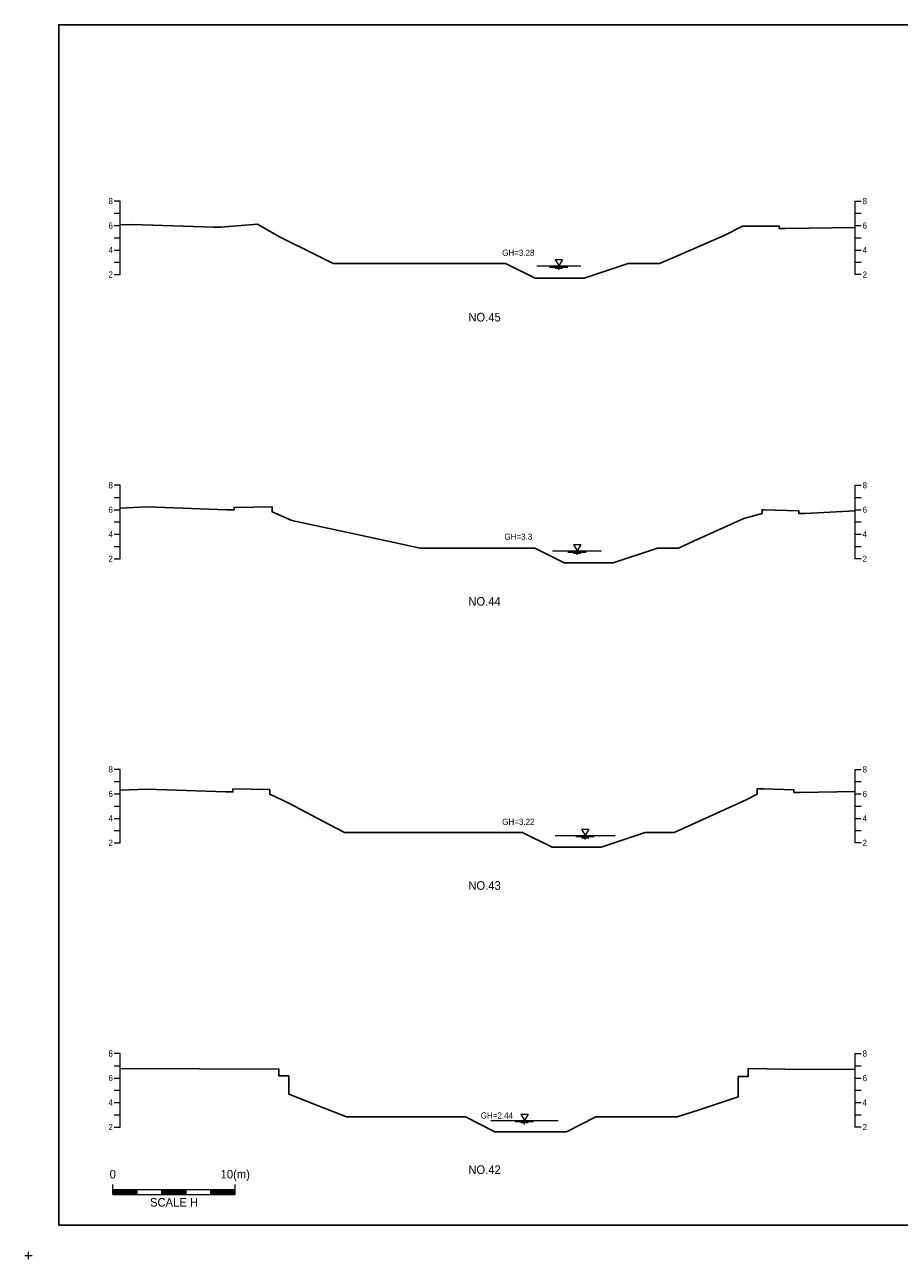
# Model space of a CAD drawing. Header units: metres. Extents: x 14522 to 15395, y -153 to 498.
# Tile 11 of 38: x 14667 to 14739, y 188 to 289. Entities that reach past the tile are written whole.
import ezdxf
from ezdxf.enums import TextEntityAlignment as Align

# ---------------------------------------------------------------- set-up
doc = ezdxf.new("R2010")
doc.units = ezdxf.units.M
for name, color, linetype in [('BOX', 5, 'CONTINUOUS'), ('DT2', 7, 'CONTINUOUS'), ('기본계획용', 33, 'CONTINUOUS')]:
    doc.layers.add(name, color=color, linetype=linetype)
for name, color, linetype, lineweight in [('DT1', 3, 'CONTINUOUS', 0), ('LT1', 4, 'CONTINUOUS', 0), ('ST1', 7, 'CONTINUOUS', 0)]:
    doc.layers.add(name, color=color, linetype=linetype, lineweight=lineweight)
doc.styles.get("Standard").update_dxf_attribs({"font": 'Gulim.ttf'})

# ---------------------------------------------------------------- blocks, each defined once
blk = doc.blocks.new('SWL')
at = {"layer": 'LT1'}
for p, q in [((-15, 0), (15, 0)), ((-3, 5.2), (3, 5.2)), ((-3, 5.2), (0, 0)), ((3, 5.2), (0, 0)), ((-7.5, -0.9), (7.5, -0.9)), ((-3, -1.8), (3, -1.8)), ((-0.4, -2.7), (0.4, -2.7))]:
    blk.add_line(p, q, dxfattribs=at)

msp = doc.modelspace()

# ---------------------------------------------------------------- linework, layer by layer
at = {"layer": 'BOX'}
msp.add_lwpolyline([(14670, 191), (14810, 191), (14810, 289), (14670, 289)], close=True, dxfattribs=at)
at = {"layer": 'DT1'}
for p, q in [((14709, 269.3), (14712.6, 269.3)), ((14710.3, 246.03), (14714.3, 246.03)), ((14710.5, 222.8), (14715.4, 222.8)), ((14705.25, 199.54), (14710.75, 199.54))]:
    msp.add_line(p, q, dxfattribs=at)
at = {"layer": 'LT1'}
for p, q in [((14667.2, 188.5), (14667.8, 188.5)), ((14667.2, 188.5), (14667.8, 188.5)), ((14667.2, 188.5), (14667.8, 188.5)), ((14667.2, 188.5), (14667.8, 188.5)), ((14667.5, 188.2), (14667.5, 188.8)), ((14667.5, 188.2), (14667.5, 188.8)), ((14667.5, 188.2), (14667.5, 188.8)), ((14667.5, 188.2), (14667.5, 188.8))]:
    msp.add_line(p, q, dxfattribs=at)
at = {"layer": 'ST1'}
for p, q in [((14675, 274.6), (14674.5, 274.6)), ((14675, 268.6), (14675, 274.6)), ((14735, 268.6), (14735, 274.6)), ((14735, 274.6), (14735.5, 274.6)), ((14674.5, 273.6), (14675, 273.6)), ((14735, 273.6), (14735.5, 273.6)), ((14674.5, 272.6), (14675, 272.6)), ((14735, 272.6), (14735.5, 272.6)), ((14674.5, 271.6), (14675, 271.6)), ((14735, 271.6), (14735.5, 271.6)), ((14674.5, 270.6), (14675, 270.6)), ((14735, 270.6), (14735.5, 270.6)), ((14674.5, 269.6), (14675, 269.6)), ((14735, 269.6), (14735.5, 269.6)), ((14674.5, 268.6), (14675, 268.6)), ((14735.5, 268.6), (14735, 268.6)), ((14675, 251.4), (14674.5, 251.4)), ((14675, 245.4), (14675, 251.4)), ((14735, 245.4), (14735, 251.4)), ((14735, 251.4), (14735.5, 251.4)), ((14674.5, 250.4), (14675, 250.4)), ((14735, 250.4), (14735.5, 250.4)), ((14674.5, 249.4), (14675, 249.4)), ((14735, 249.4), (14735.5, 249.4)), ((14674.5, 248.4), (14675, 248.4)), ((14735, 248.4), (14735.5, 248.4)), ((14674.5, 247.4), (14675, 247.4)), ((14735, 247.4), (14735.5, 247.4)), ((14674.5, 246.4), (14675, 246.4)), ((14735, 246.4), (14735.5, 246.4)), ((14674.5, 245.4), (14675, 245.4)), ((14735.5, 245.4), (14735, 245.4)), ((14675, 228.2), (14674.5, 228.2)), ((14675, 222.2), (14675, 228.2)), ((14735, 222.2), (14735, 228.2)), ((14735, 228.2), (14735.5, 228.2)), ((14674.5, 227.2), (14675, 227.2)), ((14735, 227.2), (14735.5, 227.2)), ((14674.5, 226.2), (14675, 226.2)), ((14735, 226.2), (14735.5, 226.2)), ((14674.5, 225.2), (14675, 225.2)), ((14735, 225.2), (14735.5, 225.2)), ((14674.5, 224.2), (14675, 224.2)), ((14735, 224.2), (14735.5, 224.2)), ((14674.5, 223.2), (14675, 223.2)), ((14735, 223.2), (14735.5, 223.2)), ((14674.5, 222.2), (14675, 222.2)), ((14735.5, 222.2), (14735, 222.2)), ((14675, 205), (14674.5, 205)), ((14675, 199), (14675, 205)), ((14735, 199), (14735, 205)), ((14735, 205), (14735.5, 205)), ((14674.5, 204), (14675, 204)), ((14735, 204), (14735.5, 204)), ((14674.5, 203), (14675, 203)), ((14735, 203), (14735.5, 203)), ((14674.5, 202), (14675, 202)), ((14735, 202), (14735.5, 202)), ((14674.5, 201), (14675, 201)), ((14735, 201), (14735.5, 201)), ((14674.5, 200), (14675, 200)), ((14735, 200), (14735.5, 200)), ((14674.5, 199), (14675, 199)), ((14735.5, 199), (14735, 199)), ((14674.39, 193.5), (14674.39, 194.3)), ((14674.39, 193.9), (14684.39, 193.9)), ((14674.39, 193.8), (14676.39, 193.8)), ((14674.39, 193.7), (14676.39, 193.7)), ((14674.39, 193.6), (14676.39, 193.6)), ((14676.39, 193.5), (14676.39, 193.9)), ((14678.39, 193.5), (14678.39, 193.9)), ((14678.39, 193.8), (14680.39, 193.8)), ((14678.39, 193.7), (14680.39, 193.7)), ((14678.39, 193.6), (14680.39, 193.6)), ((14680.39, 193.5), (14680.39, 193.9)), ((14682.39, 193.5), (14682.39, 193.9)), ((14682.39, 193.8), (14684.39, 193.8)), ((14682.39, 193.7), (14684.39, 193.7)), ((14682.39, 193.6), (14684.39, 193.6)), ((14684.39, 193.5), (14684.39, 194.3)), ((14674.39, 193.5), (14684.39, 193.5))]:
    msp.add_line(p, q, dxfattribs=at)
at = {"layer": '기본계획용'}
for points in [[(14675, 272.65), (14676, 272.69), (14682.6, 272.47), (14683.2, 272.47), (14686.2, 272.72), (14688, 271.67), (14690.9, 270.23), (14692.37, 269.5), (14706.46, 269.5), (14708.86, 268.3), (14712.86, 268.3), (14716.46, 269.5), (14719.01, 269.5), (14720.3, 270.06), (14724.3, 271.79), (14725.8, 272.56), (14727.5, 272.56), (14728.8, 272.56), (14728.8, 272.36), (14729.3, 272.36), (14735, 272.45)], [(14692.37, 269.5), (14706.46, 269.5), (14708.86, 268.3), (14712.86, 268.3), (14716.46, 269.5), (14719.01, 269.5)], [(14675, 249.54), (14677.2, 249.63), (14683.7, 249.39), (14684.3, 249.39), (14684.3, 249.59), (14687.4, 249.63), (14687.4, 249.23), (14689, 248.52), (14696.1, 247), (14699.49, 246.27), (14708.85, 246.27), (14711.25, 245.07), (14715.25, 245.07), (14718.85, 246.27), (14720.57, 246.27), (14721.8, 246.83), (14725.9, 248.69), (14727.4, 249.1), (14727.4, 249.4), (14727.5, 249.4), (14730.4, 249.3), (14730.4, 249.1), (14730.9, 249.1), (14735, 249.3)], [(14699.49, 246.27), (14708.85, 246.27), (14711.25, 245.07), (14715.25, 245.07), (14718.85, 246.27), (14720.57, 246.27)], [(14675, 226.5), (14677.2, 226.59), (14683.6, 226.36), (14684.2, 226.36), (14684.2, 226.61), (14687.2, 226.57), (14687.2, 226.17), (14688.7, 225.47), (14692.1, 223.68), (14693.3, 223.05), (14707.85, 223.05), (14710.25, 221.85), (14714.25, 221.85), (14717.85, 223.05), (14720.23, 223.05), (14721.3, 223.53), (14726.1, 225.71), (14727, 226.17), (14727, 226.62), (14727.5, 226.62), (14730, 226.52), (14730, 226.32), (14730.5, 226.32), (14735, 226.39)], [(14693.3, 223.05), (14707.85, 223.05), (14710.25, 221.85), (14714.25, 221.85), (14717.85, 223.05), (14720.23, 223.05)], [(14675, 203.79), (14687.95, 203.73), (14687.95, 203.17), (14688.75, 203.17), (14688.75, 201.67), (14691.25, 200.69), (14693.47, 199.82), (14703.18, 199.82), (14705.58, 198.62), (14711.43, 198.62), (14713.83, 199.82), (14720.46, 199.82), (14722.25, 200.41), (14725.45, 201.47), (14725.45, 203.12), (14726.25, 203.12), (14726.25, 203.77), (14729.25, 203.72), (14735, 203.7)], [(14693.47, 199.82), (14703.18, 199.82), (14705.58, 198.62), (14711.43, 198.62), (14713.83, 199.82), (14720.46, 199.82)]]:
    msp.add_lwpolyline(points, dxfattribs=at)

# ---------------------------------------------------------------- block references
at = {"layer": 'DT1', "xscale": 0.1, "yscale": 0.1, "zscale": 0.1}
for p in [(14710.8, 269.3), (14712.3, 246.03), (14712.95, 222.8), (14708, 199.54)]:
    msp.add_blockref('SWL', p, dxfattribs=at)

# ---------------------------------------------------------------- texts
at = {"layer": 'DT1'}
for s, p in [('8', (14674.4, 274.6)), ('6', (14674.4, 272.6)), ('4', (14674.4, 270.6)), ('2', (14674.4, 268.6)), ('8', (14674.4, 251.4)), ('6', (14674.4, 249.4)), ('4', (14674.4, 247.4)), ('2', (14674.4, 245.4)), ('8', (14674.4, 228.2)), ('6', (14674.4, 226.2)), ('4', (14674.4, 224.2)), ('2', (14674.4, 222.2)), ('8', (14674.4, 205)), ('6', (14674.4, 203)), ('4', (14674.4, 201)), ('2', (14674.4, 199))]:
    msp.add_text(s, height=0.5, dxfattribs=at).set_placement(p, align=Align.MIDDLE_RIGHT)
for s, p in [('8', (14735.6, 274.6)), ('6', (14735.6, 272.6)), ('4', (14735.6, 270.6)), ('2', (14735.6, 268.6)), ('8', (14735.6, 251.4)), ('6', (14735.6, 249.4)), ('4', (14735.6, 247.4)), ('2', (14735.6, 245.4)), ('8', (14735.6, 228.2)), ('6', (14735.6, 226.2)), ('4', (14735.6, 224.2)), ('2', (14735.6, 222.2)), ('8', (14735.6, 205)), ('6', (14735.6, 203)), ('4', (14735.6, 201)), ('2', (14735.6, 199))]:
    msp.add_text(s, height=0.5, dxfattribs=at).set_placement(p, align=Align.MIDDLE_LEFT)
for s, p in [('GH=3.28', (14707.5, 270.38)), ('GH=3.28', (14707.5, 270.38)), ('GH=3.3', (14707.5, 247.2)), ('GH=3.3', (14707.5, 247.2)), ('GH=3.22', (14707.5, 223.92)), ('GH=3.22', (14707.5, 223.92)), ('GH=2.44', (14705.75, 199.94)), ('GH=2.44', (14705.75, 199.94))]:
    msp.add_text(s, height=0.5, dxfattribs=at).set_placement(p, align=Align.MIDDLE_CENTER)
for s, p in [('10(m)', (14684.39, 194.59)), ('0', (14674.39, 194.59))]:
    msp.add_text(s, height=0.7, dxfattribs=at).set_placement(p, align=Align.BOTTOM_CENTER)
msp.add_text('SCALE H', height=0.7, dxfattribs=at).set_placement((14679.39, 193.2), align=Align.TOP_CENTER)
at = {"layer": 'DT2'}
for s, p in [('NO.45', (14704.74, 265.12)), ('NO.44', (14704.74, 241.92)), ('NO.43', (14704.74, 218.72)), ('NO.42', (14704.74, 195.52))]:
    msp.add_text(s, height=0.7, dxfattribs=at).set_placement(p, align=Align.MIDDLE_CENTER)

doc.saveas('drawing.dxf')
